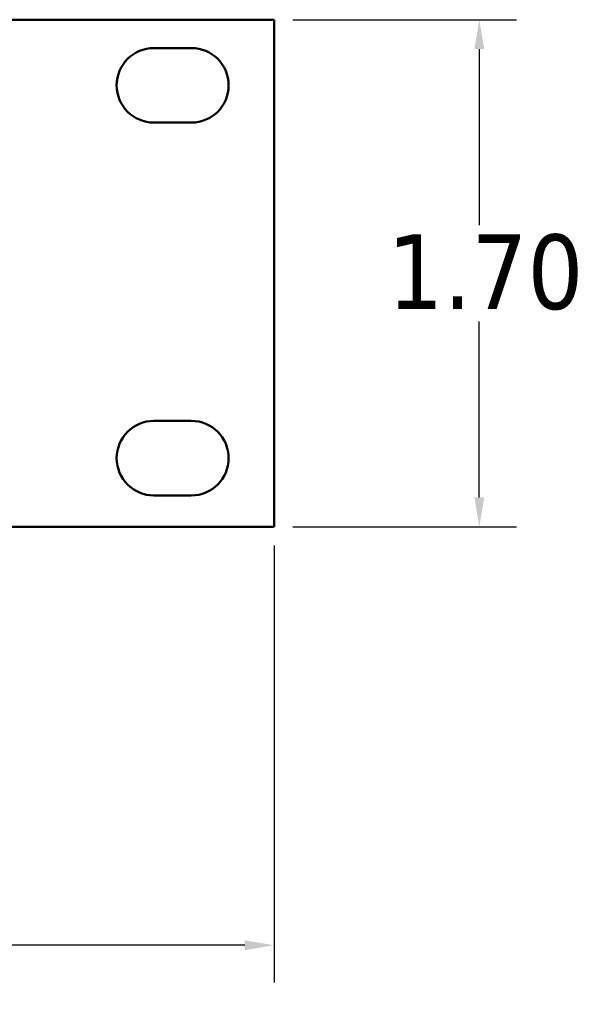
# Model space of a CAD drawing. Header units: inches. Extents: x 3.2 to 29.7, y 5.5 to 19.1.
# Tile 37 of 39: x 27.2 to 29.1, y 5.5 to 8.8. Entities that reach past the tile are written whole.
import ezdxf

# ---------------------------------------------------------------- set-up
doc = ezdxf.new("R2010")
doc.units = ezdxf.units.IN
doc.header["$MEASUREMENT"] = 0
doc.layers.add('Dimension (ANSI)', color=7, linetype='Continuous', lineweight=25)
doc.layers.add('Visible (ANSI)', color=7, linetype='Continuous', lineweight=50)
doc.styles.add('Note Text (ANSI)', font='tahoma.ttf')
doc.dimstyles.new('Default (ANSI)', dxfattribs={"dimtxt": 0.25, "dimasz": 0.098425, "dimexe": 0.125, "dimexo": 0.0625, "dimgap": 0.031496, "dimtad": 0, "dimtih": 1, "dimtoh": 1, "dimrnd": 1e-08, "dimzin": 0, "dimdsep": 46, "dimtxsty": 'Note Text (ANSI)', "dimcen": 0.09, "dimdle": 0.393701, "dimclrd": 256, "dimclre": 256, "dimclrt": 256, "dimadec": 0, "dimazin": 1, "dimtfac": 1, "dimtofl": 0, "dimtmove": 0, "dimatfit": 3, "dimfxl": 1, "dimtolj": 1, "dimtzin": 4, "dimlwd": -1, "dimlwe": -1, "dimarcsym": 0})

# ---------------------------------------------------------------- blocks, each defined once
blk = doc.blocks.new('*D4')
at = {"layer": 'Defpoints', "color": 0}
for p in [(9.0372, 7.094), (28.0372, 7.094), (9.0372, 5.6912)]:
    blk.add_point(p, dxfattribs=at)
at = {"layer": 'Dimension (ANSI)'}
for p, q in [((9.0372, 7.0315), (9.0372, 5.5662)), ((28.0372, 7.0315), (28.0372, 5.5662)), ((9.1356, 5.6912), (18.1042, 5.6912)), ((27.9388, 5.6912), (18.9702, 5.6912))]:
    blk.add_line(p, q, dxfattribs=at)
for points in [[(9.1356, 5.7076), (9.1356, 5.6748), (9.0372, 5.6912)], [(27.9388, 5.7076), (27.9388, 5.6748), (28.0372, 5.6912)]]:
    blk.add_solid(points, dxfattribs=at)
at = {"layer": 'Dimension (ANSI)', "insert": (18.1357, 5.8213), "char_height": 0.25, "attachment_point": 1, "style": 'Note Text (ANSI)'}
blk.add_mtext('\\A1;19.00', dxfattribs=at)
blk = doc.blocks.new('*D5')
at = {"layer": 'Defpoints', "color": 0}
for p in [(28.0372, 8.794), (28.0372, 7.094), (28.7242, 7.094)]:
    blk.add_point(p, dxfattribs=at)
at = {"layer": 'Dimension (ANSI)'}
for p, q in [((28.0997, 8.794), (28.8492, 8.794)), ((28.7242, 8.6955), (28.7242, 8.1056)), ((28.7242, 7.1924), (28.7242, 7.7823)), ((28.0997, 7.094), (28.8492, 7.094))]:
    blk.add_line(p, q, dxfattribs=at)
for points in [[(28.7078, 8.6955), (28.7406, 8.6955), (28.7242, 8.794)], [(28.7078, 7.1924), (28.7406, 7.1924), (28.7242, 7.094)]]:
    blk.add_solid(points, dxfattribs=at)
at = {"layer": 'Dimension (ANSI)', "insert": (28.4165, 8.0741), "char_height": 0.25, "attachment_point": 1, "style": 'Note Text (ANSI)'}
blk.add_mtext('\\A1;1.70', dxfattribs=at)

msp = doc.modelspace()

# ---------------------------------------------------------------- linework, layer by layer
at = {"layer": 'Visible (ANSI)'}
for p, q in [((9.0372, 8.794), (28.0372, 8.794)), ((28.0372, 8.794), (28.0372, 7.094)), ((27.6347, 8.699), (27.7597, 8.699)), ((27.7597, 8.449), (27.6347, 8.449)), ((27.6347, 7.449), (27.7597, 7.449)), ((27.7597, 7.199), (27.6347, 7.199)), ((28.0372, 7.094), (9.0372, 7.094))]:
    msp.add_line(p, q, dxfattribs=at)
for centre, start, end in [((27.6347, 8.574), 90, 270), ((27.7597, 8.574), 270, 90), ((27.6347, 7.324), 90, 270), ((27.7597, 7.324), 270, 90)]:
    msp.add_arc(centre, 0.125, start, end, dxfattribs=at)

# ---------------------------------------------------------------- dimensions: what is measured, and where the dimension line sits
at = {"layer": 'Dimension (ANSI)'}
dim = msp.add_linear_dim(base=(28.7242, 7.094), p1=(28.0372, 8.794), p2=(28.0372, 7.094), angle=90, dimstyle='Default (ANSI)', override={"dimdec": 2, "dimlfac": 1, "dimtp": 0, "dimtm": 0, "dimtdec": 2, "dimatfit": 1}, dxfattribs=at)
dim.commit()
dim.dimension.update_dxf_attribs({"geometry": '*D5', "text_midpoint": (28.7242, 7.944), "dimtype": 160})
dim = msp.add_linear_dim(base=(9.0372, 5.6912), p1=(28.0372, 7.094), p2=(9.0372, 7.094), dimstyle='Default (ANSI)', override={"dimtih": 0, "dimtoh": 0, "dimdec": 2, "dimlfac": 1, "dimtp": 0, "dimtm": 0, "dimtdec": 2, "dimatfit": 1}, dxfattribs=at)
dim.commit()
dim.dimension.update_dxf_attribs({"geometry": '*D4', "text_midpoint": (18.5372, 5.6912), "dimtype": 160})

doc.saveas('drawing.dxf')
